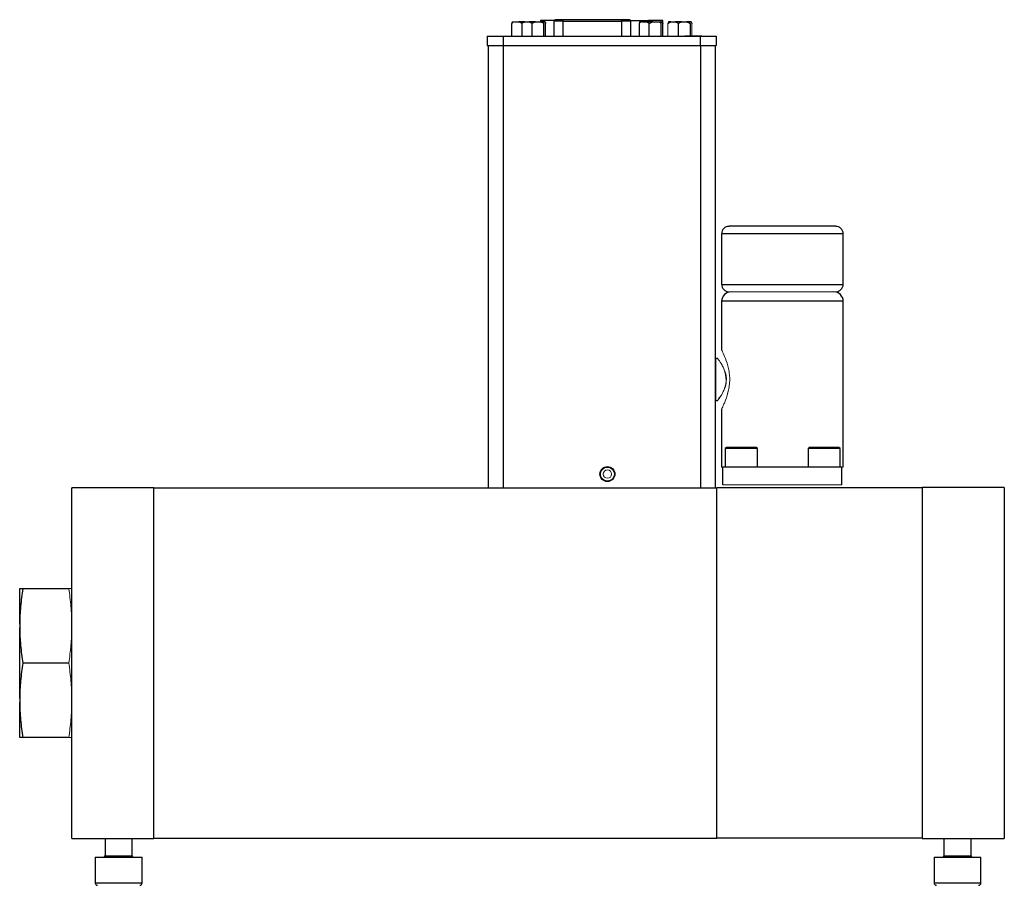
# Model space of a CAD drawing. Header units: millimetres. Extents: x -2 to 434, y -2 to 397.
# Tile 3 of 12: x 154 to 258, y 137 to 229. Entities that reach past the tile are written whole.
import ezdxf

# ---------------------------------------------------------------- set-up
doc = ezdxf.new("R2010")
doc.units = ezdxf.units.MM

msp = doc.modelspace()

# ---------------------------------------------------------------- linework, layer by layer
at = {"color": 7, "linetype": 'Continuous', "lineweight": 25}
for p, q in [((211.45, 228.73), (211.45, 228.88)), ((217.69, 228.88), (211.45, 228.88)), ((217.69, 228.73), (217.69, 228.88)), ((205.97, 227.14), (205.97, 228.5)), ((206.29, 228.65), (206.74, 228.65)), ((207.11, 228.65), (206.74, 228.65)), ((207.06, 228.5), (207.06, 227.14)), ((207.37, 228.65), (207.11, 228.65)), ((207.37, 228.65), (207.83, 228.65)), ((208.51, 228.65), (207.83, 228.65)), ((208.14, 227.14), (208.14, 228.5)), ((208.51, 228.65), (209.04, 228.65)), ((209.46, 228.65), (209.04, 228.65)), ((209.05, 228.8), (209.05, 228.65)), ((210.49, 228.8), (209.05, 228.8)), ((209.41, 227.14), (209.41, 228.5)), ((209.54, 228.65), (209.46, 228.65)), ((209.59, 227.14), (209.59, 228.5)), ((210.48, 228.73), (210.48, 227.14)), ((211.45, 228.73), (217.69, 228.73)), ((218.66, 228.8), (220.56, 228.8)), ((218.67, 227.14), (218.67, 228.73)), ((219.56, 228.5), (219.56, 227.14)), ((219.87, 228.65), (220.33, 228.65)), ((221.01, 228.65), (220.33, 228.65)), ((222.09, 228.8), (220.56, 228.8)), ((220.64, 227.14), (220.64, 228.5)), ((221.01, 228.65), (221.54, 228.65)), ((221.94, 228.57), (221.77, 228.65)), ((221.91, 227.14), (221.91, 228.5)), ((222.04, 228.65), (221.96, 228.65)), ((222.09, 228.51), (222.09, 228.8)), ((222.09, 227.14), (222.09, 228.5)), ((222.95, 228.65), (222.68, 228.65)), ((222.95, 228.65), (223.4, 228.65)), ((224.09, 228.65), (223.4, 228.65)), ((223.72, 228.5), (223.72, 227.14)), ((224.09, 228.65), (224.62, 228.65)), ((225.04, 228.65), (224.62, 228.65)), ((224.99, 228.5), (224.99, 227.14)), ((225.11, 228.65), (225.04, 228.65)), ((203.37, 227.14), (203.37, 226.14)), ((203.37, 227.14), (205.07, 227.14)), ((205.07, 227.14), (205.07, 226.14)), ((205.07, 227.14), (226.07, 227.14)), ((205.48, 227.16), (205.48, 227.14)), ((205.92, 227.14), (205.92, 227.16)), ((224.42, 227.14), (224.42, 227.14)), ((226.22, 227.14), (224.42, 227.14)), ((225.95, 227.16), (225.95, 227.14)), ((226.07, 227.14), (227.77, 227.14)), ((226.07, 227.14), (226.07, 226.14)), ((226.23, 227.14), (226.22, 227.14)), ((227.77, 227.14), (227.77, 226.14)), ((203.37, 226.14), (205.07, 226.14)), ((203.46, 226.14), (203.46, 178.96)), ((205.05, 226.14), (205.05, 178.96)), ((205.07, 226.14), (226.07, 226.14)), ((226.07, 226.14), (227.77, 226.14)), ((226.08, 226.14), (226.08, 178.96)), ((227.67, 226.14), (227.67, 178.96)), ((240.51, 206.87), (234.83, 206.87)), ((228.35, 206.07), (228.35, 200.68)), ((241.31, 200.68), (241.31, 206.07)), ((228.35, 198.88), (228.35, 193.67)), ((241.31, 181.21), (241.31, 198.88)), ((227.86, 192.83), (227.73, 192.75)), ((227.73, 188.34), (227.89, 188.25)), ((228.35, 187.42), (228.35, 181.21)), ((228.86, 183.3), (228.74, 183.17)), ((228.74, 183.17), (228.74, 181.21)), ((232.16, 183.17), (228.74, 183.17)), ((228.98, 183.3), (228.86, 183.3)), ((232.04, 183.3), (228.98, 183.3)), ((232.16, 183.17), (232.04, 183.3)), ((232.16, 181.21), (232.16, 183.17)), ((237.69, 183.3), (237.56, 183.17)), ((237.56, 183.17), (237.56, 181.21)), ((240.99, 183.17), (237.56, 183.17)), ((237.81, 183.3), (237.69, 183.3)), ((240.86, 183.3), (237.81, 183.3)), ((240.99, 183.17), (240.86, 183.3)), ((240.99, 181.21), (240.99, 183.17)), ((241.18, 181.21), (228.48, 181.21)), ((228.48, 179.31), (228.48, 181.21)), ((241.18, 179.31), (241.18, 181.21)), ((159.08, 141.61), (159.08, 179.01)), ((167.83, 179.01), (159.08, 179.01)), ((167.83, 141.61), (167.83, 179.01)), ((167.83, 141.66), (167.83, 178.96)), ((227.83, 178.96), (167.83, 178.96)), ((227.83, 175.17), (227.83, 178.98)), ((249.73, 178.98), (227.83, 178.98)), ((258.48, 179.03), (249.73, 179.03)), ((249.73, 178.98), (249.73, 141.68)), ((258.48, 179.03), (258.48, 141.63)), ((227.83, 141.66), (227.83, 175.17)), ((153.53, 164.47), (153.53, 168.25)), ((153.85, 168.25), (158.75, 168.25)), ((153.53, 164.47), (153.53, 164.1)), ((153.53, 156.53), (153.53, 164.1)), ((158.75, 160.31), (153.85, 160.31)), ((153.53, 156.53), (153.53, 156.16)), ((153.53, 152.37), (153.53, 156.16)), ((158.75, 152.37), (153.85, 152.37)), ((159.08, 141.61), (167.83, 141.61)), ((162.62, 141.61), (162.62, 139.78)), ((165.52, 139.78), (165.52, 141.61)), ((167.83, 141.66), (227.83, 141.66)), ((227.83, 141.68), (249.73, 141.68)), ((249.73, 141.63), (258.48, 141.63)), ((252.04, 141.63), (252.04, 139.78)), ((254.94, 139.78), (254.94, 141.63)), ((161.57, 139.63), (161.57, 136.88)), ((161.57, 139.63), (166.57, 139.63)), ((166.57, 136.88), (166.57, 139.63)), ((250.99, 139.63), (250.99, 136.88)), ((250.99, 139.63), (255.99, 139.63)), ((255.99, 136.88), (255.99, 139.63))]:
    msp.add_line(p, q, dxfattribs=at)
at = {"color": 144, "linetype": 'Continuous', "lineweight": 18}
for p, q in [((217.43, 228.89), (217.26, 228.89)), ((217.26, 228.89), (217.26, 228.88)), ((217.38, 228.89), (217.38, 228.88)), ((217.47, 228.89), (217.43, 228.89)), ((217.5, 228.89), (217.47, 228.89)), ((206.29, 228.65), (206.02, 228.65)), ((219.87, 228.65), (219.61, 228.65)), ((221.96, 228.65), (221.54, 228.65)), ((222.63, 227.14), (222.63, 228.5)), ((225.16, 228.5), (225.16, 227.14)), ((228.99, 189.04), (229.05, 189.31)), ((228.35, 181.21), (228.48, 181.21)), ((241.18, 181.21), (241.31, 181.21)), ((205.05, 178.96), (203.46, 178.96)), ((204.14, 178.96), (204.14, 178.96)), ((226.08, 178.96), (205.05, 178.96)), ((211.66, 178.96), (211.66, 178.96)), ((211.86, 178.96), (211.86, 178.96)), ((222.96, 178.96), (222.96, 178.96)), ((223.07, 178.96), (223.07, 178.96)), ((223.16, 178.96), (223.16, 178.96)), ((227.67, 178.96), (226.08, 178.96)), ((226.99, 178.96), (226.99, 178.96)), ((227.09, 178.96), (227.09, 178.96)), ((241.18, 179.31), (228.48, 179.31)), ((249.73, 179.03), (249.73, 141.63))]:
    msp.add_line(p, q, dxfattribs=at)
at = {"color": 8, "linetype": 'Continuous', "lineweight": 25}
for p, q in [((211.45, 228.73), (210.48, 228.73)), ((211.45, 227.14), (211.45, 228.73)), ((218.67, 228.73), (217.69, 228.73)), ((217.69, 228.73), (217.69, 227.14)), ((220.56, 228.8), (220.56, 228.65)), ((234.83, 206.07), (228.35, 206.07)), ((241.31, 206.07), (234.83, 206.07)), ((228.35, 200.68), (241.31, 200.68)), ((241.31, 198.88), (228.35, 198.88)), ((227.73, 188.34), (227.73, 192.75)), ((162.62, 139.78), (165.52, 139.78)), ((252.04, 139.78), (254.94, 139.78)), ((161.57, 136.88), (166.57, 136.88)), ((250.99, 136.88), (255.99, 136.88))]:
    msp.add_line(p, q, dxfattribs=at)
at = {"color": 7, "linetype": 'Continuous', "lineweight": 25, "flags": 128}
for points in [[(227.73, 192.75), (227.68, 192.72), (227.67, 192.71)], [(227.67, 188.38), (227.68, 188.38), (227.73, 188.34)]]:
    msp.add_lwpolyline(points, dxfattribs=at)
at = {"color": 7, "linetype": 'Continuous', "lineweight": 25}
for radius in [0.8, 0.75]:
    msp.add_circle((216.17, 180.46), radius, dxfattribs=at)
at = {"color": 144, "linetype": 'Continuous', "lineweight": 18}
msp.add_circle((216.17, 180.46), 0.45, dxfattribs=at)
at = {"color": 7, "linetype": 'Continuous', "lineweight": 25}
for centre, radius, start, end in [((210.63, 228.73), 0.152, 90, 180), ((218.52, 228.73), 0.152, 0, 90), ((229.15, 206.07), 0.794, 90, 180), ((240.51, 206.07), 0.794, 0, 90), ((229.15, 200.68), 0.794, 180, 270), ((240.51, 200.68), 0.794, 270, 0), ((229.35, 198.88), 1, 90, 180), ((240.31, 198.88), 1, 0, 90), ((162.47, 139.78), 0.15, 270, 0), ((165.67, 139.78), 0.15, 180, 270), ((251.89, 139.78), 0.15, 270, 0), ((255.09, 139.78), 0.15, 180, 270), ((161.82, 136.88), 0.25, 180, 270), ((166.32, 136.88), 0.25, 270, 0), ((251.24, 136.88), 0.25, 180, 270), ((255.74, 136.88), 0.25, 270, 0)]:
    msp.add_arc(centre, radius, start, end, dxfattribs=at)
for points in [[(211.45, 228.88), (211.24, 228.88), (211.03, 228.88), (210.72, 228.88), (210.63, 228.88), (210.63, 228.88)], [(218.52, 228.88), (218.52, 228.88), (218.43, 228.88), (218.12, 228.88), (217.91, 228.88), (217.69, 228.88)], [(234.83, 206.87), (233.32, 206.87), (231.88, 206.87), (229.75, 206.87), (229.15, 206.87), (229.15, 206.87)], [(153.85, 168.25), (153.76, 167.62), (153.68, 166.99), (153.56, 165.73), (153.53, 165.1), (153.53, 164.47)], [(153.53, 168.25), (153.53, 168.25), (153.56, 168.25), (153.68, 168.25), (153.76, 168.25), (153.85, 168.25)], [(153.53, 164.1), (153.53, 163.46), (153.56, 162.83), (153.68, 161.57), (153.76, 160.94), (153.85, 160.31)], [(153.85, 160.31), (153.76, 159.68), (153.68, 159.05), (153.56, 157.79), (153.53, 157.16), (153.53, 156.53)], [(153.53, 156.16), (153.53, 155.52), (153.56, 154.89), (153.68, 153.63), (153.76, 153), (153.85, 152.37)], [(153.85, 152.37), (153.76, 152.37), (153.68, 152.37), (153.56, 152.37), (153.53, 152.37), (153.53, 152.37)]]:
    msp.add_open_spline(points, degree=3, knots=[0, 0, 0, 0, 0.5, 0.5, 1, 1, 1, 1], dxfattribs=at)
at = {"color": 144, "linetype": 'Continuous', "lineweight": 18}
for points, knots in [([(216.68, 228.89), (216.68, 228.89), (216.67, 228.89), (216.66, 228.89), (216.65, 228.89), (216.64, 228.89), (216.63, 228.89), (216.62, 228.89), (216.61, 228.89), (216.6, 228.89), (216.6, 228.89), (216.59, 228.89), (216.59, 228.89), (216.58, 228.89), (216.58, 228.89), (216.58, 228.89), (216.57, 228.89), (216.57, 228.89), (216.57, 228.89)], [0, 0, 0, 0, 0.066427, 0.130619, 0.193114, 0.254924, 0.316298, 0.378571, 0.441525, 0.506708, 0.571492, 0.634591, 0.69628, 0.756765, 0.81662, 0.876835, 0.937666, 1, 1, 1, 1]), ([(216.79, 228.89), (216.79, 228.89), (216.79, 228.89), (216.79, 228.89), (216.79, 228.89), (216.78, 228.89), (216.78, 228.89), (216.77, 228.89), (216.77, 228.89), (216.76, 228.89), (216.75, 228.89), (216.74, 228.89), (216.73, 228.89), (216.72, 228.89), (216.72, 228.89), (216.7, 228.89), (216.69, 228.89), (216.69, 228.89), (216.68, 228.89)], [0, 0, 0, 0, 0.065971, 0.129995, 0.192241, 0.254119, 0.315113, 0.376788, 0.439483, 0.503935, 0.56836, 0.630974, 0.691801, 0.752229, 0.812552, 0.873695, 0.936086, 1, 1, 1, 1]), ([(229.15, 199.88), (229.15, 199.88), (229.75, 199.88), (231.88, 199.88), (233.32, 199.88), (236.34, 199.88), (237.78, 199.88), (239.92, 199.88), (240.51, 199.88), (240.51, 199.88)], [0, 0, 0, 0, 0.25, 0.25, 0.5, 0.5, 0.75, 0.75, 1, 1, 1, 1]), ([(228.36, 193.67), (228.36, 193.67), (228.37, 193.67), (228.48, 193.43), (228.75, 192.84), (229.05, 191.93), (229.2, 191.08), (229.22, 190.4), (229.16, 189.74), (228.98, 188.92), (228.73, 188.24), (228.52, 187.75), (228.4, 187.52), (228.35, 187.4), (228.36, 187.42), (228.36, 187.42)], [0, 0, 0, 0, 0.049734, 0.115811, 0.24826, 0.38105, 0.448505, 0.514027, 0.580479, 0.646927, 0.7802, 0.847483, 0.913504, 0.980044, 1, 1, 1, 1]), ([(227.9, 188.27), (227.9, 188.28), (227.91, 188.3), (228.05, 188.52), (228.28, 188.8), (228.49, 189.14), (228.71, 189.68), (228.82, 190.14), (228.83, 190.6), (228.76, 191.09), (228.62, 191.62), (228.34, 192.22), (228.03, 192.66), (227.83, 192.86), (227.87, 192.81), (227.87, 192.81)], [0, 0, 0, 0, 0.085199, 0.191207, 0.207544, 0.326457, 0.398622, 0.454446, 0.503093, 0.563147, 0.634795, 0.717233, 0.865121, 0.980032, 1, 1, 1, 1]), ([(228.54, 191.74), (228.57, 191.69), (228.65, 191.55), (228.78, 191.25), (228.85, 190.88), (228.86, 190.49), (228.83, 190.1), (228.74, 189.72), (228.64, 189.51), (228.59, 189.4)], [0, 0, 0, 0, 0.096902, 0.255302, 0.396993, 0.540286, 0.687384, 0.840124, 1, 1, 1, 1]), ([(228.31, 188.88), (228.3, 188.86), (228.27, 188.81), (228.23, 188.74), (228.19, 188.68), (228.15, 188.62), (228.12, 188.57), (228.09, 188.52), (228.06, 188.47), (228.03, 188.43), (228.01, 188.4), (227.98, 188.37), (227.96, 188.34), (227.95, 188.32), (227.93, 188.3), (227.92, 188.28), (227.91, 188.27), (227.9, 188.26), (227.89, 188.26), (227.89, 188.25)], [0, 0, 0, 0, 0.067189, 0.133068, 0.197686, 0.261094, 0.323343, 0.384483, 0.44457, 0.503656, 0.561798, 0.619053, 0.675478, 0.731133, 0.786078, 0.840375, 0.894085, 0.947272, 1, 1, 1, 1]), ([(158.75, 168.25), (158.85, 167.62), (158.93, 166.99), (159.04, 165.73), (159.08, 165.1), (159.08, 164.47)], [0, 0, 0, 0, 0.5, 0.5, 1, 1, 1, 1]), ([(159.08, 168.25), (159.08, 168.25), (159.04, 168.25), (158.93, 168.25), (158.85, 168.25), (158.75, 168.25)], [0, 0, 0, 0, 0.5, 0.5, 1, 1, 1, 1]), ([(159.08, 164.1), (159.08, 163.46), (159.04, 162.83), (158.93, 161.57), (158.85, 160.94), (158.75, 160.31)], [0, 0, 0, 0, 0.5, 0.5, 1, 1, 1, 1]), ([(158.75, 160.31), (158.85, 159.68), (158.93, 159.05), (159.04, 157.79), (159.08, 157.16), (159.08, 156.53)], [0, 0, 0, 0, 0.5, 0.5, 1, 1, 1, 1]), ([(159.08, 156.16), (159.08, 155.52), (159.04, 154.89), (158.93, 153.63), (158.85, 153), (158.75, 152.37)], [0, 0, 0, 0, 0.5, 0.5, 1, 1, 1, 1]), ([(158.75, 152.37), (158.85, 152.37), (158.93, 152.37), (159.04, 152.37), (159.08, 152.37), (159.08, 152.37)], [0, 0, 0, 0, 0.5, 0.5, 1, 1, 1, 1])]:
    msp.add_open_spline(points, degree=3, knots=knots, dxfattribs=at)
for points in [[(205.97, 228.5), (206.07, 228.56), (206.17, 228.61), (206.29, 228.65)], [(206.02, 228.65), (206, 228.61), (205.98, 228.56), (205.97, 228.5)], [(205.97, 228.5), (206.07, 228.56), (206.17, 228.61), (206.29, 228.65)], [(206.02, 228.65), (206, 228.61), (205.98, 228.56), (205.97, 228.5)], [(219.56, 228.5), (219.66, 228.56), (219.76, 228.61), (219.87, 228.65)], [(219.61, 228.65), (219.59, 228.61), (219.57, 228.56), (219.56, 228.5)], [(221.54, 228.65), (221.67, 228.61), (221.79, 228.56), (221.91, 228.5)], [(221.91, 228.5), (221.93, 228.56), (221.94, 228.61), (221.96, 228.65)], [(222.68, 228.65), (222.66, 228.61), (222.65, 228.56), (222.63, 228.5)], [(222.68, 228.65), (222.66, 228.61), (222.65, 228.56), (222.63, 228.5)], [(225.11, 228.65), (225.13, 228.61), (225.15, 228.56), (225.16, 228.5)]]:
    msp.add_open_spline(points, degree=3, dxfattribs=at)
at = {"color": 7, "linetype": 'Continuous', "lineweight": 25}
for points in [[(206.74, 228.65), (206.85, 228.61), (206.95, 228.56), (207.06, 228.5)], [(207.06, 228.5), (207.16, 228.56), (207.26, 228.61), (207.37, 228.65)], [(207.11, 228.65), (207.09, 228.61), (207.07, 228.56), (207.06, 228.5)], [(207.83, 228.65), (207.94, 228.61), (208.04, 228.56), (208.14, 228.5)], [(208.14, 228.5), (208.26, 228.56), (208.38, 228.61), (208.51, 228.65)], [(209.04, 228.65), (209.17, 228.61), (209.29, 228.56), (209.41, 228.5)], [(209.41, 228.5), (209.43, 228.56), (209.44, 228.61), (209.46, 228.65)], [(209.54, 228.65), (209.55, 228.61), (209.57, 228.56), (209.59, 228.5)], [(220.33, 228.65), (220.44, 228.61), (220.54, 228.56), (220.64, 228.5)], [(220.64, 228.5), (220.76, 228.56), (220.88, 228.61), (221.01, 228.65)], [(222.04, 228.65), (222.05, 228.61), (222.07, 228.56), (222.09, 228.5)], [(222.63, 228.5), (222.73, 228.56), (222.84, 228.61), (222.95, 228.65)], [(223.4, 228.65), (223.51, 228.61), (223.62, 228.56), (223.72, 228.5)], [(223.72, 228.5), (223.84, 228.56), (223.96, 228.61), (224.09, 228.65)], [(224.62, 228.65), (224.74, 228.61), (224.87, 228.56), (224.99, 228.5)], [(224.99, 228.5), (225, 228.56), (225.02, 228.61), (225.04, 228.65)], [(225.11, 228.65), (225.13, 228.61), (225.15, 228.56), (225.16, 228.5)]]:
    msp.add_open_spline(points, degree=3, dxfattribs=at)

doc.saveas('drawing.dxf')
